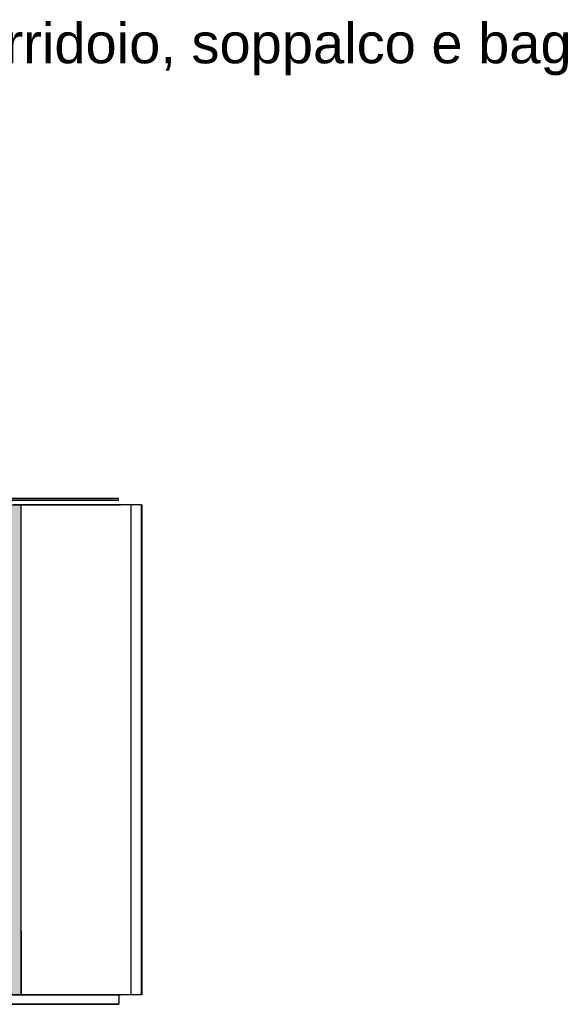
# Model space of a CAD drawing. Header units: millimetres. Extents: x -8253 to 34045, y -61360 to 6071.
# Tile 60 of 67: x 5626 to 9001, y -10060 to -3929. Entities that reach past the tile are written whole.
import ezdxf

# ---------------------------------------------------------------- set-up
doc = ezdxf.new("R2010")
doc.units = ezdxf.units.MM
for name, color, linetype in [('S-TAGLIO-MURO', 7, 'Continuous'), ('S-TESTI', 7, 'Continuous'), ('S-VISTA', 8, 'Continuous')]:
    doc.layers.add(name, color=color, linetype=linetype)
doc.styles.add('VISIO', font='arial.ttf')

msp = doc.modelspace()

# ---------------------------------------------------------------- hatches: boundary and pattern name
at = {"layer": 'S-TAGLIO-MURO'}
msp.add_hatch(color=7, dxfattribs=at).paths.add_polyline_path([(5522, -10000), (5504, -10000), (5504, -7338), (5504, -6950), (5522, -6950), (5636, -6950), (5636, -9604), (5636, -10000), (5522, -10000)])

# ---------------------------------------------------------------- linework, layer by layer
for p, q in [((5521.9, -6950), (5635, -6950)), ((5635, -9603.6), (5635, -6950)), ((5635, -9603.6), (5635, -10000)), ((5521.9, -10000), (5635, -10000))]:
    msp.add_line(p, q, dxfattribs=at)
at = {"layer": 'S-VISTA'}
for p, q in [((400, -6920), (6245, -6920)), ((6245, -6910), (2255, -6910)), ((6245, -6920), (5580, -6920)), ((5570, -6950), (6255, -6950)), ((5627, -6950), (5587, -6950)), ((5627, -6950), (6255, -6950)), ((6255, -6950), (5627, -6950)), ((6320, -6950), (5635, -6950)), ((5635, -10000), (5635, -6950)), ((6385, -6950), (6320, -6950)), ((6320, -10000), (6320, -6950)), ((6385, -10000), (6385, -6950)), ((6385, -10000), (6385, -6950)), ((6389, -10000), (6389, -6950)), ((6389, -10000), (6389, -6950)), ((6389, -10000), (6389, -6950)), ((5570, -10000), (6255, -10000)), ((5580, -9998), (6129, -9998)), ((6245, -10000), (5580, -10000)), ((5580, -10000), (6129, -10000)), ((6320, -10000), (5635, -10000)), ((6132, -9998), (6245, -9998)), ((6132, -10000), (6245, -10000)), ((6245, -10000), (6245, -10060)), ((6245, -10030), (6245, -10060)), ((6385, -10000), (6320, -10000)), ((400, -10060), (6245, -10060)), ((6245, -10060), (5580, -10060))]:
    msp.add_line(p, q, dxfattribs=at)

# ---------------------------------------------------------------- texts
at = {"layer": 'S-TESTI', "style": 'VISIO'}
msp.add_text('Sezione B-B  Aula 6, laboratorio, corridoio, soppalco e bagni', height=250, dxfattribs=at).set_placement((0, -4200))

doc.saveas('drawing.dxf')
